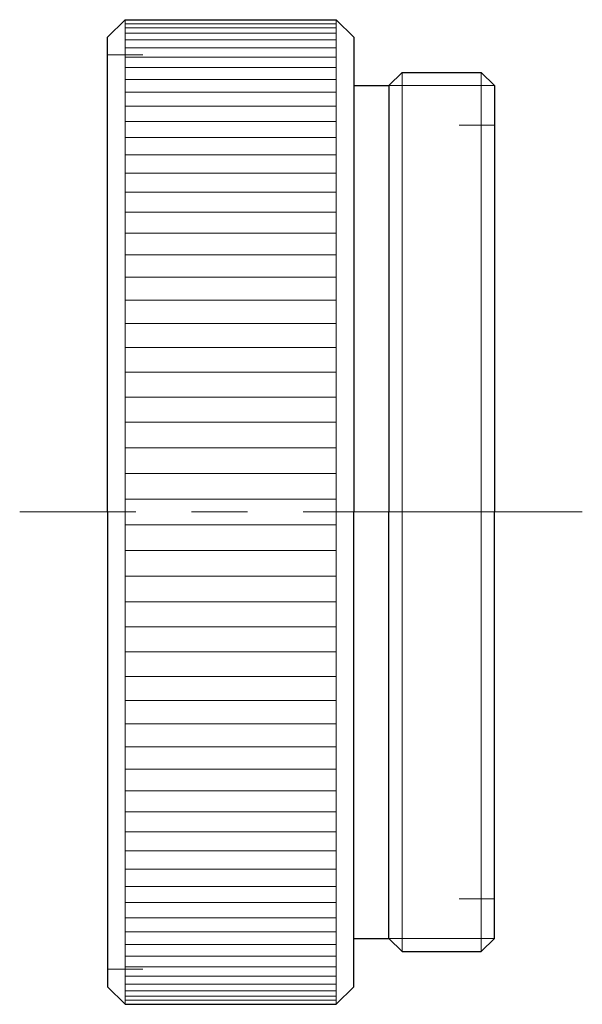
# Model space of a CAD drawing. Header units: millimetres. Extents: x -297 to 100, y -865 to 61.
# Tile 2 of 2: x 84 to 100, y 33 to 61. Entities that reach past the tile are written whole.
import ezdxf

# ---------------------------------------------------------------- set-up
doc = ezdxf.new("R2010")
doc.units = ezdxf.units.MM
doc.header["$LTSCALE"] = 0.25
doc.linetypes.add('CENTER', pattern=[50.8, 31.75, -6.35, 6.35, -6.35])
doc.layers.add('00_補助線', color=252, linetype='Continuous', lineweight=0, plot=False)
for name, color, linetype, lineweight in [('01_外形線', 7, 'Continuous', 30), ('02_ﾈｼﾞ（断面）・遮光線仕切り', 7, 'Continuous', 20), ('03_ﾈｼﾞ・ﾛｰﾚｯﾄ・遮光線', 7, 'Continuous', 9), ('04_中心線', 1, 'CENTER', 20), ('06_面取線', 7, 'Continuous', 9)]:
    doc.layers.add(name, color=color, linetype=linetype, lineweight=lineweight)

msp = doc.modelspace()

# ---------------------------------------------------------------- linework, layer by layer
at = {"layer": '00_補助線'}
for p, q in [((87.456, 60.323), (86.456, 60.323)), ((96.456, 58.323), (97.456, 58.323)), ((96.456, 36.323), (97.456, 36.323)), ((87.456, 34.323), (86.456, 34.323))]:
    msp.add_line(p, q, dxfattribs=at)
at = {"layer": '01_外形線'}
for p, q in [((86.456, 60.823), (86.956, 61.323)), ((86.956, 61.323), (92.956, 61.323)), ((92.956, 61.323), (93.456, 60.823)), ((86.456, 47.323), (86.456, 60.823)), ((93.456, 60.823), (93.456, 47.323)), ((94.456, 59.448), (94.831, 59.823)), ((94.831, 59.823), (97.081, 59.823)), ((97.081, 59.823), (97.456, 59.448)), ((93.456, 59.448), (94.456, 59.448)), ((94.456, 59.448), (94.456, 59.448)), ((94.456, 59.448), (94.456, 47.323)), ((97.456, 59.448), (97.456, 47.323)), ((86.456, 47.323), (86.456, 33.823)), ((93.456, 33.823), (93.456, 47.323)), ((94.456, 35.198), (94.456, 47.323)), ((97.456, 35.198), (97.456, 47.323)), ((93.456, 35.198), (94.456, 35.198)), ((94.456, 35.198), (94.456, 35.198)), ((94.456, 35.198), (94.831, 34.823)), ((97.081, 34.823), (97.456, 35.198)), ((94.831, 34.823), (97.081, 34.823)), ((86.456, 33.823), (86.956, 33.323)), ((92.956, 33.323), (93.456, 33.823)), ((86.956, 33.323), (92.956, 33.323))]:
    msp.add_line(p, q, dxfattribs=at)
at = {"layer": '02_ﾈｼﾞ（断面）・遮光線仕切り'}
for p, q in [((94.456, 59.448), (97.456, 59.448)), ((94.456, 35.198), (97.456, 35.198))]:
    msp.add_line(p, q, dxfattribs=at)
at = {"layer": '03_ﾈｼﾞ・ﾛｰﾚｯﾄ・遮光線'}
for p, q in [((86.956, 61.203), (92.956, 61.203)), ((86.956, 61.088), (92.956, 61.088)), ((86.956, 60.936), (92.956, 60.936)), ((86.956, 60.746), (92.956, 60.746)), ((86.956, 60.52), (92.956, 60.52)), ((86.956, 60.257), (92.956, 60.257)), ((86.956, 59.959), (92.956, 59.959)), ((86.956, 59.626), (92.956, 59.626)), ((86.956, 59.26), (92.956, 59.26)), ((86.956, 58.86), (92.956, 58.86)), ((86.956, 58.43), (92.956, 58.43)), ((86.956, 57.968), (92.956, 57.968)), ((86.956, 57.478), (92.956, 57.478)), ((86.956, 56.96), (92.956, 56.96)), ((86.956, 56.415), (92.956, 56.415)), ((86.956, 55.845), (92.956, 55.845)), ((86.956, 55.252), (92.956, 55.252)), ((86.956, 54.638), (92.956, 54.638)), ((86.956, 54.003), (92.956, 54.003)), ((86.956, 53.35), (92.956, 53.35)), ((86.956, 52.68), (92.956, 52.68)), ((86.956, 51.996), (92.956, 51.996)), ((86.956, 51.299), (92.956, 51.299)), ((86.956, 50.591), (92.956, 50.591)), ((86.956, 49.874), (92.956, 49.874)), ((86.956, 49.15), (92.956, 49.15)), ((86.956, 48.421), (92.956, 48.421)), ((86.956, 47.689), (92.956, 47.689)), ((86.956, 46.956), (92.956, 46.956)), ((86.956, 46.224), (92.956, 46.224)), ((86.956, 45.495), (92.956, 45.495)), ((86.956, 44.771), (92.956, 44.771)), ((86.956, 44.054), (92.956, 44.054)), ((86.956, 43.347), (92.956, 43.347)), ((86.956, 42.649), (92.956, 42.649)), ((86.956, 41.965), (92.956, 41.965)), ((86.956, 41.296), (92.956, 41.296)), ((86.956, 40.642), (92.956, 40.642)), ((86.956, 40.008), (92.956, 40.008)), ((86.956, 39.393), (92.956, 39.393)), ((86.956, 38.8), (92.956, 38.8)), ((86.956, 38.23), (92.956, 38.23)), ((86.956, 37.686), (92.956, 37.686)), ((86.956, 37.167), (92.956, 37.167)), ((86.956, 36.677), (92.956, 36.677)), ((86.956, 36.216), (92.956, 36.216)), ((86.956, 35.785), (92.956, 35.785)), ((86.956, 35.386), (92.956, 35.386)), ((86.956, 35.019), (92.956, 35.019)), ((86.956, 34.687), (92.956, 34.687)), ((86.956, 34.388), (92.956, 34.388)), ((86.956, 34.126), (92.956, 34.126)), ((86.956, 33.899), (92.956, 33.899)), ((86.956, 33.71), (92.956, 33.71)), ((86.956, 33.557), (92.956, 33.557)), ((86.956, 33.442), (92.956, 33.442))]:
    msp.add_line(p, q, dxfattribs=at)
at = {"layer": '04_中心線'}
msp.add_line((99.956, 47.323), (83.956, 47.323), dxfattribs=at)
at = {"layer": '06_面取線'}
for p, q in [((86.956, 61.323), (86.956, 47.323)), ((92.956, 61.323), (92.956, 47.323)), ((94.831, 59.823), (94.831, 47.323)), ((97.081, 59.823), (97.081, 47.323)), ((86.956, 33.323), (86.956, 47.323)), ((92.956, 33.323), (92.956, 47.323)), ((94.831, 34.823), (94.831, 47.323)), ((97.081, 34.823), (97.081, 47.323))]:
    msp.add_line(p, q, dxfattribs=at)

doc.saveas('drawing.dxf')
